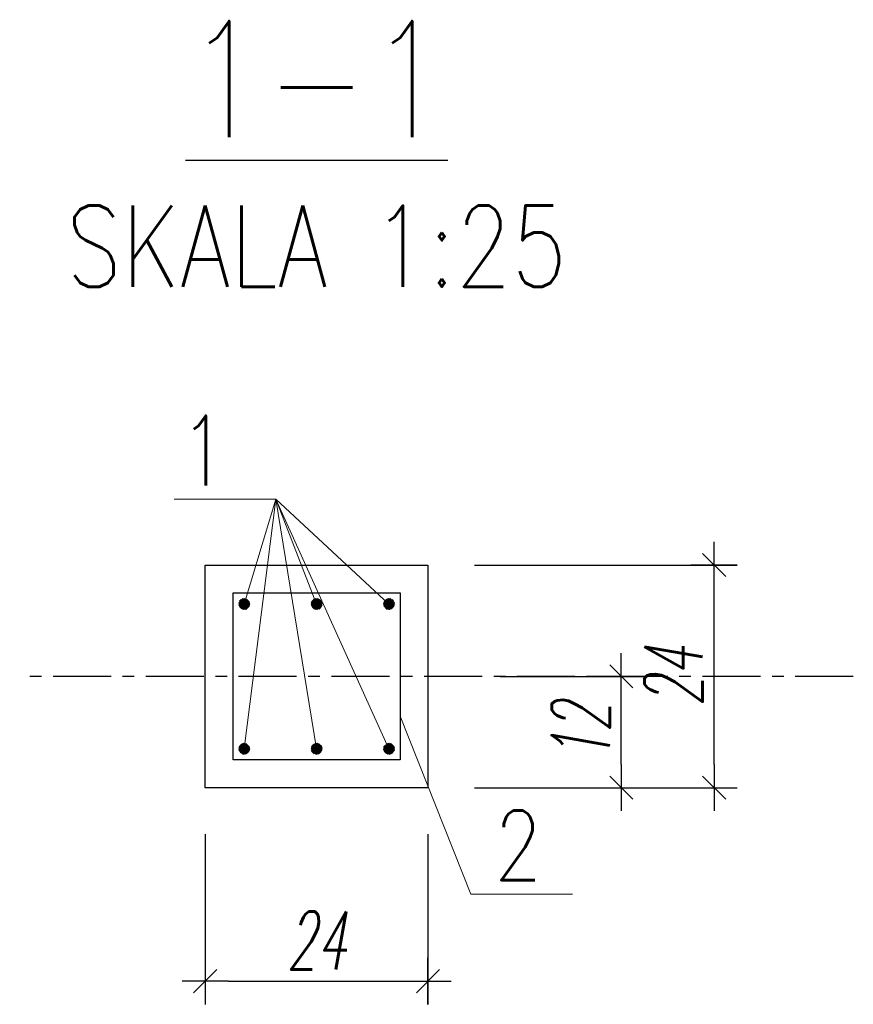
# Model space of a CAD drawing. Header units: millimetres. Extents: x 1010 to 2999, y -764 to 634.
# Tile 2 of 3: x 2321 to 2411, y -764 to -658. Entities that reach past the tile are written whole.
import ezdxf
from ezdxf.enums import TextEntityAlignment as Align

# ---------------------------------------------------------------- set-up
doc = ezdxf.new("R2010")
doc.units = ezdxf.units.MM
doc.header["$LTSCALE"] = 5
doc.linetypes.add('CENTER', pattern=[2, 1.25, -0.25, 0.25, -0.25])
for name, color, linetype in [('K-OSIE', 1, 'CENTER'), ('K-S$UPY', 4, 'Continuous'), ('K-WYMIARY', 254, 'Continuous'), ('K-ZBROJ_06', 101, 'Continuous'), ('K-ZBROJ_12', 161, 'Continuous'), ('N-20', 254, 'Continuous'), ('N-35', 101, 'Continuous'), ('N-50', 4, 'Continuous'), ('ZBROJA_NIEZLICZAC', 9, 'Continuous')]:
    doc.layers.add(name, color=color, linetype=linetype)
doc.styles.add('ROMANS', font='ROMANS.SHX', dxfattribs={"width": 0.8, "oblique": 15})
doc.styles.add('STYL_ZBROJA', font='ROMANSZB.SHX', dxfattribs={"width": 0.8})
doc.styles.add('WYM1', font='romans.shx', dxfattribs={"width": 0.6, "oblique": 10})
doc.dimstyles.new('CM25', dxfattribs={"dimscale": 2.5, "dimtxt": 2.5, "dimasz": 1, "dimexe": 1, "dimexo": 2, "dimgap": 0.5, "dimtad": 1, "dimdec": 1, "dimrnd": 0.5, "dimdsep": 46, "dimtxsty": 'WYM1', "dimblk": 'A3', "dimblk1": 'A3', "dimblk2": 'A3', "dimcen": 0, "dimdle": 1, "dimclrd": 253, "dimclre": 251, "dimclrt": 30, "dimaunit": 1, "dimadec": 0, "dimazin": 0, "dimtfac": 1, "dimtdec": 1, "dimtix": 1, "dimtmove": 0, "dimatfit": 0, "dimfxl": 1, "dimtvp": 0.5, "dimtolj": 1, "dimtzin": 15, "dimarcsym": 0})

# ---------------------------------------------------------------- blocks, each defined once
blk = doc.blocks.new('A3')
at = {"color": 253}
for p, q in [((0, -1), (0, 1)), ((-1, 0), (1, 0))]:
    blk.add_line(p, q, dxfattribs=at)
at = {"color": 252}
blk.add_line((-0.5, -0.5), (0.5, 0.5), dxfattribs=at)
blk = doc.blocks.new('*D16')
at = {"layer": 'DEFPOINTS', "color": 0, "transparency": 16777216}
for p in [(2368.1, -728.82), (2386.17, -728.82), (2365.33, -740.82)]:
    blk.add_point(p, dxfattribs=at)
at = {"layer": 'K-WYMIARY', "color": 251, "lineweight": -2, "transparency": 16777216}
for p, q in [((2373.1, -728.82), (2388.67, -728.82)), ((2370.33, -740.82), (2388.67, -740.82))]:
    blk.add_line(p, q, dxfattribs=at)
at = {"layer": 'K-WYMIARY', "color": 253, "lineweight": -2, "transparency": 16777216}
blk.add_line((2386.17, -738.32), (2386.17, -731.32), dxfattribs=at)
at = {"layer": 'K-WYMIARY', "color": 253, "lineweight": -2, "transparency": 16777216, "xscale": 2.5, "yscale": 2.5, "zscale": 2.5}
for p, rotation in [((2386.17, -728.82), 90), ((2386.17, -740.82), 270)]:
    blk.add_blockref('A3', p, dxfattribs=dict(at, rotation=rotation))
at = {"layer": 'K-WYMIARY', "color": 30, "transparency": 16777216, "insert": (2381.8, -734.82), "char_height": 6.25, "attachment_point": 5, "rotation": 90, "style": 'WYM1'}
blk.add_mtext('\\A1;12', dxfattribs=at)
blk = doc.blocks.new('*D17')
at = {"layer": 'DEFPOINTS', "color": 0, "transparency": 16777216}
for p in [(2365.33, -716.82), (2396.17, -716.82), (2365.33, -740.82)]:
    blk.add_point(p, dxfattribs=at)
at = {"layer": 'K-WYMIARY', "color": 251, "lineweight": -2, "transparency": 16777216}
for p, q in [((2370.33, -716.82), (2398.67, -716.82)), ((2370.33, -740.82), (2398.67, -740.82))]:
    blk.add_line(p, q, dxfattribs=at)
at = {"layer": 'K-WYMIARY', "color": 253, "lineweight": -2, "transparency": 16777216}
blk.add_line((2396.17, -738.32), (2396.17, -719.32), dxfattribs=at)
at = {"layer": 'K-WYMIARY', "color": 253, "lineweight": -2, "transparency": 16777216, "xscale": 2.5, "yscale": 2.5, "zscale": 2.5}
for p, rotation in [((2396.17, -716.82), 90), ((2396.17, -740.82), 270)]:
    blk.add_blockref('A3', p, dxfattribs=dict(at, rotation=rotation))
at = {"layer": 'K-WYMIARY', "color": 30, "transparency": 16777216, "insert": (2391.8, -728.82), "char_height": 6.25, "attachment_point": 5, "rotation": 90, "style": 'WYM1'}
blk.add_mtext('\\A1;24', dxfattribs=at)
blk = doc.blocks.new('Z1')
h = blk.add_hatch()
h.set_pattern_fill('ANSI31', color=256, scale=0.5, style=0)
h.set_pattern_definition([(45, (0, 0), (-0.044194, 0.044194), [])])
h.paths.add_polyline_path([(0.5, 0, 1), (-0.5, 0, 1)])
blk = doc.blocks.new('*D26')
at = {"layer": 'DEFPOINTS', "color": 0, "transparency": 16777216}
for p in [(2341.33, -740.82), (2365.33, -740.82), (2365.33, -761.67)]:
    blk.add_point(p, dxfattribs=at)
at = {"layer": 'K-WYMIARY', "color": 251, "lineweight": -2, "transparency": 16777216}
for p, q in [((2341.33, -745.82), (2341.33, -764.17)), ((2365.33, -745.82), (2365.33, -764.17))]:
    blk.add_line(p, q, dxfattribs=at)
at = {"layer": 'K-WYMIARY', "color": 253, "lineweight": -2, "transparency": 16777216}
blk.add_line((2343.83, -761.67), (2362.83, -761.67), dxfattribs=at)
at = {"layer": 'K-WYMIARY', "color": 253, "lineweight": -2, "transparency": 16777216, "xscale": 2.5, "yscale": 2.5, "zscale": 2.5, "rotation": 180}
blk.add_blockref('A3', (2341.33, -761.67), dxfattribs=at)
at = {"layer": 'K-WYMIARY', "color": 253, "lineweight": -2, "transparency": 16777216, "xscale": 2.5, "yscale": 2.5, "zscale": 2.5}
blk.add_blockref('A3', (2365.33, -761.67), dxfattribs=at)
at = {"layer": 'K-WYMIARY', "color": 30, "transparency": 16777216, "insert": (2353.33, -757.29), "char_height": 6.25, "attachment_point": 5, "style": 'WYM1'}
blk.add_mtext('\\A1;24', dxfattribs=at)

msp = doc.modelspace()

# ---------------------------------------------------------------- linework, layer by layer
at = {"layer": 'K-OSIE'}
msp.add_line((2411.1732, -728.8234), (2321.3307, -728.8234), dxfattribs=at)
at = {"layer": 'K-S$UPY'}
msp.add_lwpolyline([(2341.3307, -716.8235), (2365.3308, -716.8235), (2365.3308, -740.8235), (2341.3307, -740.8235)], close=True, dxfattribs=at)
at = {"layer": 'K-ZBROJ_06'}
msp.add_lwpolyline([(2344.3307, -719.8235), (2362.3308, -719.8235), (2362.3308, -737.8235), (2344.3307, -737.8235)], close=True, dxfattribs=at)
at = {"layer": 'N-20', "lineweight": 0}
for points in [[(2345.5307, -721.0235), (2348.9513, -709.7352), (2337.9938, -709.7352)], [(2361.1308, -721.0235), (2348.9513, -709.7352), (2337.9938, -709.7352)], [(2361.1308, -736.6235), (2348.9513, -709.7352), (2337.9938, -709.7352)], [(2345.5307, -736.6235), (2348.9513, -709.7352), (2337.9938, -709.7352)], [(2353.3307, -736.6235), (2348.9513, -709.7352), (2337.9938, -709.7352)], [(2353.3307, -721.0235), (2348.9513, -709.7352), (2337.9938, -709.7352)], [(2362.3308, -733.1159), (2369.9357, -752.2839), (2380.8932, -752.2839)]]:
    msp.add_lwpolyline(points, dxfattribs=at)

# ---------------------------------------------------------------- block references
at = {"layer": 'K-ZBROJ_12', "yscale": 1.19999999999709}
for p, xscale in [((2345.5307, -721.0235), 1.19999999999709), ((2353.3307, -721.0235), 1.19999999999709), ((2361.1308, -721.0235), -1.19999999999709)]:
    msp.add_blockref('Z1', p, dxfattribs=dict(at, xscale=xscale))
at = {"layer": 'K-ZBROJ_12', "yscale": 1.19999999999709, "rotation": 180}
for p, xscale in [((2345.5307, -736.6235), -1.19999999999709), ((2353.3307, -736.6235), -1.19999999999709), ((2361.1308, -736.6235), 1.19999999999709)]:
    msp.add_blockref('Z1', p, dxfattribs=dict(at, xscale=xscale))

# ---------------------------------------------------------------- texts
at = {"layer": 'N-35', "linetype": 'Continuous', "style": 'ROMANS', "width": 0.8}
msp.add_text('SKALA 1:25', height=8.75, dxfattribs=at).set_placement((2353.3307, -689.4445), align=Align.BOTTOM_CENTER)
at = {"layer": 'N-50', "style": 'ROMANS', "width": 0.8}
msp.add_text('%%U1-1', height=12.5, dxfattribs=at).set_placement((2353.3307, -674.4445), align=Align.BOTTOM_CENTER)
at = {"layer": 'ZBROJA_NIEZLICZAC', "char_height": 2.5, "attachment_point": 9, "style": 'STYL_ZBROJA'}
for s, insert in [('\\H7.5;\\C101;\\H10;\\C256;\\H7.5;\\C101;1\\H10;\\C256;', (2343.6969, -708.2352)), ('\\H7.5;\\C101;\\H10;\\C256;\\H7.5;\\C101;2\\H10;\\C256;', (2377.6205, -750.7839))]:
    msp.add_mtext(s, dxfattribs=dict(at, insert=insert))

# ---------------------------------------------------------------- dimensions: what is measured, and where the dimension line sits
at = {"layer": 'K-WYMIARY'}
for base, p2, picture, middle in [((2396.1732, -716.8235), (2365.3308, -716.8235), '*D17', (2391.7982, -728.8235)), ((2386.1732, -728.8235), (2368.0982, -728.8235), '*D16', (2381.7982, -734.8235))]:
    dim = msp.add_linear_dim(base=base, p1=(2365.3308, -740.8235), p2=p2, angle=90, dimstyle='CM25', dxfattribs=at)
    dim.commit()
    dim.dimension.update_dxf_attribs({"geometry": picture, "text_midpoint": middle})
dim = msp.add_linear_dim(base=(2365.3308, -761.6659), p1=(2341.3307, -740.8235), p2=(2365.3308, -740.8235), dimstyle='CM25', dxfattribs=at)
dim.commit()
dim.dimension.update_dxf_attribs({"geometry": '*D26', "text_midpoint": (2353.3307, -757.2909)})

doc.saveas('drawing.dxf')
